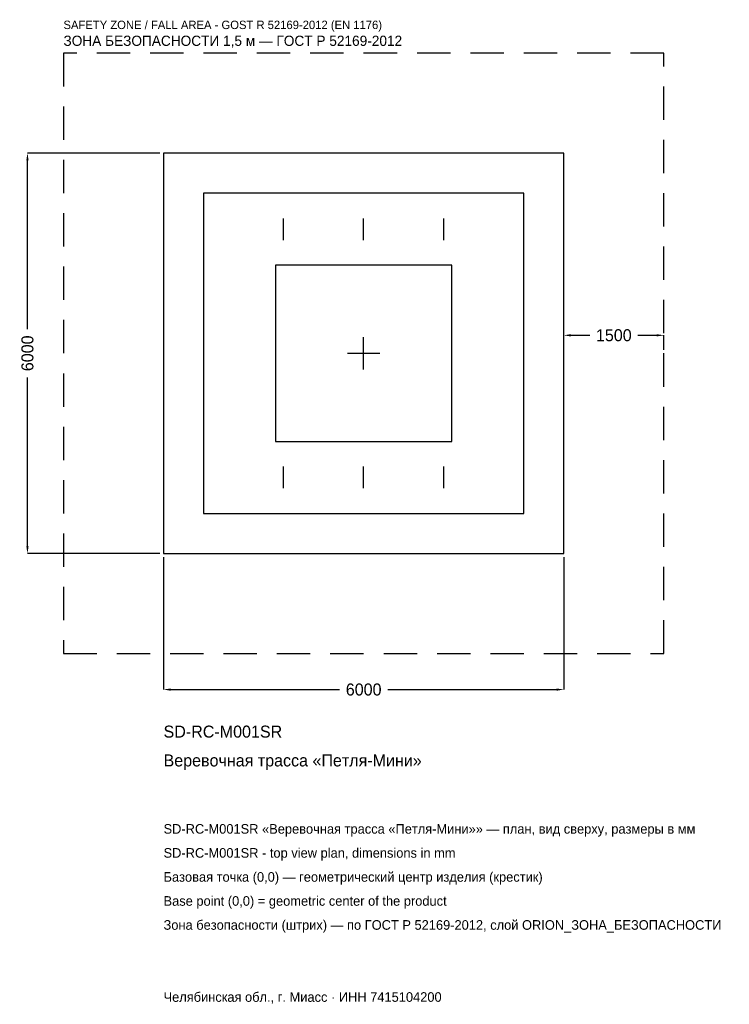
# Model space of a CAD drawing. Header units: metres. Extents: x -5157 to 5481, y -9757 to 5001.
import ezdxf

# ---------------------------------------------------------------- set-up
doc = ezdxf.new("R2010")
doc.units = ezdxf.units.M
doc.linetypes.add('DASHED', pattern=[800, 500, -300])
for name, color, linetype in [('ORION_ДАННЫЕ', 3, 'Continuous'), ('ORION_ЗОНА_БЕЗОПАСНОСТИ', 1, 'Continuous'), ('ORION_КОНТУР', 7, 'Continuous'), ('ORION_РАЗМЕРЫ', 8, 'Continuous')]:
    doc.layers.add(name, color=color, linetype=linetype)
doc.dimstyles.new('ORION', dxfattribs={"dimtxt": 180, "dimasz": 108, "dimexe": 1.25, "dimexo": 54, "dimtad": 1, "dimdec": 0, "dimcen": 2.5, "dimazin": 3, "dimtfac": 1, "dimtmove": 0, "dimatfit": 3, "dimarcsym": 0})

# ---------------------------------------------------------------- blocks, each defined once
blk = doc.blocks.new('_CLOSEDFILLED')
at = {"color": 0, "linetype": 'BYBLOCK'}
blk.add_solid([(-1, 0.16), (0, 0), (-1, -0.16)], dxfattribs=at)
blk = doc.blocks.new('*D1')
for p, q in [((-3000, -3054), (-3000, -5040)), ((3000, -3054), (3000, -5040)), ((-2892, -5040), (-360, -5040)), ((360, -5040), (2892, -5040))]:
    blk.add_line(p, q)
at = {"layer": 'Defpoints'}
for p in [(-3000, -3000), (3000, -3000), (-3000, -5040)]:
    blk.add_point(p, dxfattribs=at)
at = {"layer": 'ORION_РАЗМЕРЫ', "xscale": 108, "yscale": 108, "rotation": 180}
blk.add_blockref('_CLOSEDFILLED', (-3000, -5040), dxfattribs=at)
at = {"layer": 'ORION_РАЗМЕРЫ', "xscale": 108, "yscale": 108}
blk.add_blockref('_CLOSEDFILLED', (3000, -5040), dxfattribs=at)
at = {"layer": 'ORION_РАЗМЕРЫ', "insert": (0, -5040), "char_height": 180, "attachment_point": 5}
blk.add_mtext('6000', dxfattribs=at)
blk = doc.blocks.new('*D2')
for p, q in [((-3054, 3000), (-5040, 3000)), ((-5040, 360), (-5040, 2892)), ((-5040, -2892), (-5040, -360)), ((-3054, -3000), (-5040, -3000))]:
    blk.add_line(p, q)
at = {"layer": 'Defpoints'}
for p in [(-3000, 3000), (-5040, -3000), (-3000, -3000)]:
    blk.add_point(p, dxfattribs=at)
at = {"layer": 'ORION_РАЗМЕРЫ', "xscale": 108, "yscale": 108}
for p, rotation in [((-5040, 3000), 90), ((-5040, -3000), 270)]:
    blk.add_blockref('_CLOSEDFILLED', p, dxfattribs=dict(at, rotation=rotation))
at = {"layer": 'ORION_РАЗМЕРЫ', "insert": (-5040, 0), "char_height": 180, "attachment_point": 5, "rotation": 90}
blk.add_mtext('6000', dxfattribs=at)
blk = doc.blocks.new('*D3')
for p, q in [((3000, 54), (3000, 270)), ((3108, 270), (3390, 270)), ((4110, 270), (4392, 270)), ((4500, 54), (4500, 270))]:
    blk.add_line(p, q)
at = {"layer": 'Defpoints'}
for p in [(3000, 270), (3000, 0), (4500, 0)]:
    blk.add_point(p, dxfattribs=at)
at = {"layer": 'ORION_РАЗМЕРЫ', "xscale": 108, "yscale": 108, "rotation": 180}
blk.add_blockref('_CLOSEDFILLED', (3000, 270), dxfattribs=at)
at = {"layer": 'ORION_РАЗМЕРЫ', "xscale": 108, "yscale": 108}
blk.add_blockref('_CLOSEDFILLED', (4500, 270), dxfattribs=at)
at = {"layer": 'ORION_РАЗМЕРЫ', "insert": (3750, 270), "char_height": 180, "attachment_point": 5}
blk.add_mtext('1500', dxfattribs=at)
blk = doc.blocks.new('ОРИОН SD-RC-M001SR Веревочная трасса Петля-Мини')
at = {"layer": 'ORION_ЗОНА_БЕЗОПАСНОСТИ', "linetype": 'DASHED'}
blk.add_lwpolyline([(-4500, -4500), (4500, -4500), (4500, 4500), (-4500, 4500)], close=True, dxfattribs=at)
at = {"layer": 'ORION_КОНТУР'}
for p, q in [((-1200, 1698), (-1200, 2022)), ((0, 1698), (0, 2022)), ((1200, 1698), (1200, 2022)), ((-1200, -2022), (-1200, -1698)), ((0, -2022), (0, -1698)), ((1200, -2022), (1200, -1698))]:
    blk.add_line(p, q, dxfattribs=at)
for points in [[(-3000, -3000), (3000, -3000), (3000, 3000), (-3000, 3000)], [(-2400, -2400), (2400, -2400), (2400, 2400), (-2400, 2400)], [(-1320, -1320), (1320, -1320), (1320, 1320), (-1320, 1320)]]:
    blk.add_lwpolyline(points, close=True, dxfattribs=at)
at = {"layer": 'ORION_РАЗМЕРЫ'}
for p, q in [((0, -240), (0, 240)), ((-240, 0), (240, 0))]:
    blk.add_line(p, q, dxfattribs=at)
at = {"layer": 'ORION_ДАННЫЕ'}
for tag, p in [('АРТИКУЛ', (-3000, -5760)), ('НАИМЕНОВАНИЕ', (-3000, -6192))]:
    blk.add_attdef(tag, p, '', height=180, dxfattribs=at)
at = {"layer": 'ORION_ДАННЫЕ', "flags": 1}
for tag, p in [('ПРОИЗВОДИТЕЛЬ', (-3000, -6624)), ('ТЕЛЕФОН', (-3000, -7056)), ('САЙТ', (-3000, -7920)), ('АДРЕС', (-3000, -8352)), ('РЕКВИЗИТЫ', (-3000, -8784)), ('ГАБАРИТЫ', (-3000, -9216)), ('ЗОНА_БЕЗОПАСНОСТИ', (-3000, -9648))]:
    blk.add_attdef(tag, p, '', height=180, dxfattribs=at)
at = {"layer": 'ORION_ЗОНА_БЕЗОПАСНОСТИ', "color": 1}
for s, height, p in [('SAFETY ZONE / FALL AREA - GOST R 52169-2012 (EN 1176)', 126, (-4500, 4860)), ('ЗОНА БЕЗОПАСНОСТИ 1,5 м — ГОСТ Р 52169-2012', 153, (-4500, 4608))]:
    blk.add_text(s, height=height, dxfattribs=at).set_placement(p)
at = {"layer": 'ORION_РАЗМЕРЫ'}
dim = blk.add_linear_dim(base=(-5040, -3000), p1=(-3000, -3000), p2=(-3000, 3000), angle=90, dimstyle='ORION', dxfattribs=at)
dim.commit()
dim.dimension.update_dxf_attribs({"geometry": '*D2', "text_midpoint": (-5040, 0)})
for base, p1, p2, picture, middle in [((3000, 270), (3000, 0), (4500, 0), '*D3', (3750, 270)), ((-3000, -5040), (-3000, -3000), (3000, -3000), '*D1', (0, -5040))]:
    dim = blk.add_linear_dim(base=base, p1=p1, p2=p2, dimstyle='ORION', dxfattribs=at)
    dim.commit()
    dim.dimension.update_dxf_attribs({"geometry": picture, "text_midpoint": middle})

msp = doc.modelspace()

# ---------------------------------------------------------------- block references
msp.add_blockref('ОРИОН SD-RC-M001SR Веревочная трасса Петля-Мини', (0, 0)).add_auto_attribs({'АРТИКУЛ': 'SD-RC-M001SR', 'НАИМЕНОВАНИЕ': 'Веревочная трасса «Петля-Мини»'})

# ---------------------------------------------------------------- texts
at = {"layer": 'ORION_ДАННЫЕ', "color": 3}
for s, p in [('SD-RC-M001SR «Веревочная трасса «Петля-Мини»» — план, вид сверху, размеры в мм', (-3000, -7200)), ('SD-RC-M001SR - top view plan, dimensions in mm', (-3000, -7560)), ('Челябинская обл., г. Миасс · ИНН 7415104200', (-3000, -9720))]:
    msp.add_text(s, height=144, dxfattribs=at).set_placement(p)
at = {"layer": 'ORION_ДАННЫЕ', "color": 7}
for s, p in [('Базовая точка (0,0) — геометрический центр изделия (крестик)', (-3000, -7920)), ('Base point (0,0) = geometric center of the product', (-3000, -8280))]:
    msp.add_text(s, height=144, dxfattribs=at).set_placement(p)
at = {"layer": 'ORION_ДАННЫЕ', "color": 1}
msp.add_text('Зона безопасности (штрих) — по ГОСТ Р 52169-2012, слой ORION_ЗОНА_БЕЗОПАСНОСТИ', height=144, dxfattribs=at).set_placement((-3000, -8640))

doc.saveas('drawing.dxf')
